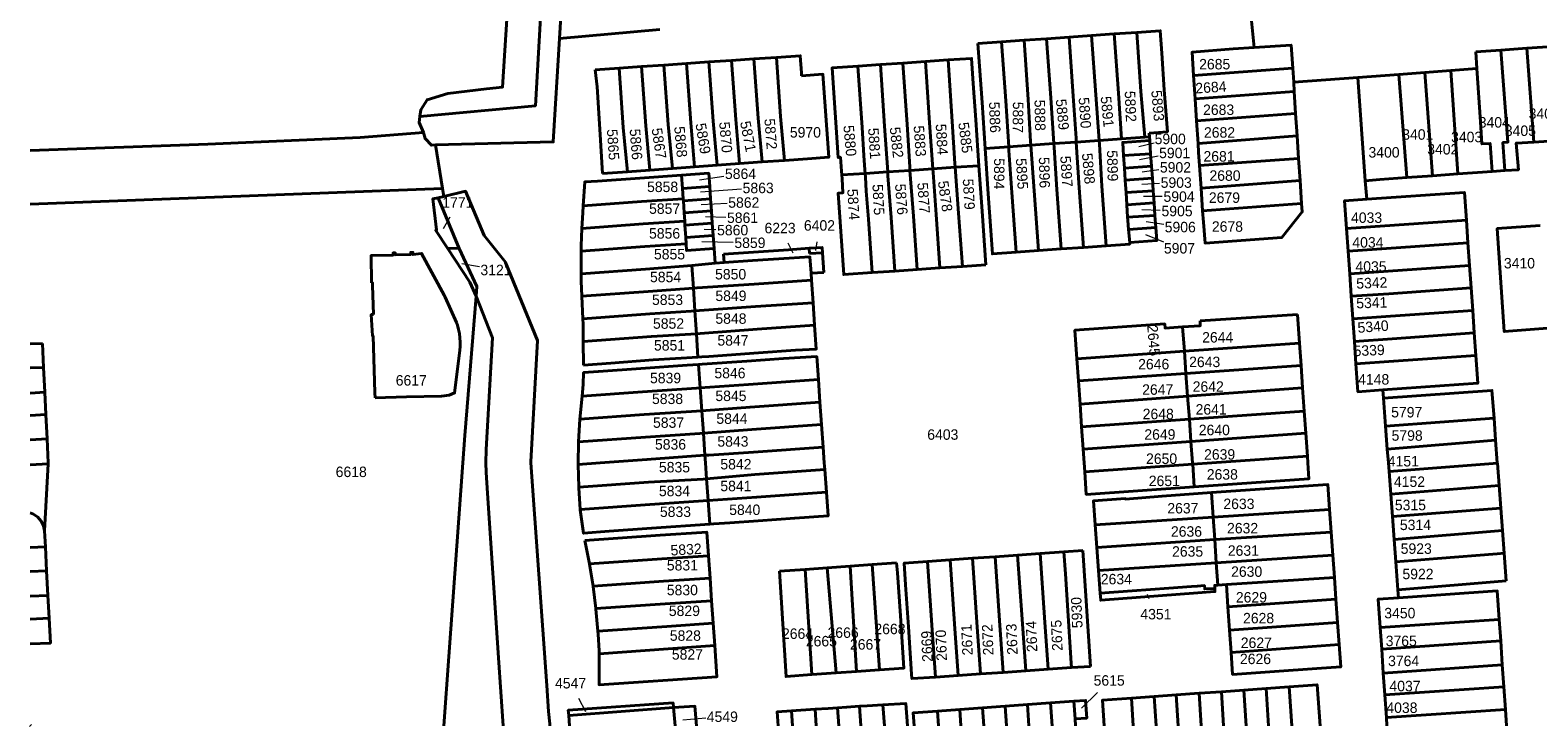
# Model space of a CAD drawing. Extents: x 99476 to 102828, y 406437 to 407931.
# Tile 1 of 48: x 99476 to 99836, y 406437 to 406603. Entities that reach past the tile are written whole.
import ezdxf
from ezdxf.enums import TextEntityAlignment as Align

# ---------------------------------------------------------------- set-up
doc = ezdxf.new("R2010")
doc.units = 0
doc.header["$MEASUREMENT"] = 0
for name, color, linetype, lineweight in [('BK_aanpijling', 10, 'Continuous', 0), ('BK_perceelnr', 10, 'Continuous', 13), ('BK_perceelnummer onder hoek', 10, 'Continuous', 13), ('BK_perceelsgrens', 10, 'Continuous', 40)]:
    doc.layers.add(name, color=color, linetype=linetype, lineweight=lineweight)
doc.styles.add('Style-WORKING', font='WORKING.shx')

msp = doc.modelspace()

# ---------------------------------------------------------------- linework, layer by layer
at = {"layer": 'BK_aanpijling', "linetype": 'Continuous', "lineweight": 0}
for p, q in [((99744.384293, 406576.467698), (99740.785, 406575.545)), ((99745.385167, 406573.351608), (99740.885, 406572.485)), ((99641.549392, 406568.508085), (99635.735, 406567.605)), ((99745.545852, 406570.089783), (99741.555, 406569.515)), ((99645.735113, 406565.437041), (99635.935, 406564.705)), ((99745.702628, 406566.789827), (99741.455, 406566.545)), ((99746.367, 406563.666061), (99741.845, 406563.665)), ((99642.292532, 406562.039703), (99636.125, 406561.715)), ((99745.890298, 406560.35458), (99741.455, 406560.505)), ((99575.975842, 406558.763031), (99574.435, 406555.985)), ((99641.994003, 406558.706591), (99637.155, 406558.815)), ((99746.70021, 406556.993257), (99742.515, 406557.635)), ((99643.755613, 406552.694024), (99636.275, 406552.825)), ((99639.636128, 406555.747988), (99636.815, 406555.815)), ((99663.761686, 406552.822391), (99663.445, 406550.805)), ((99746.753713, 406552.810536), (99742.415, 406554.565)), ((99656.799032, 406552.593306), (99658.045, 406550.185)), ((99583.091131, 406546.842893), (99578.865, 406547.615)), ((99743.25453, 406467.500811), (99742.815, 406468.525)), ((99730.844906, 406445.133312), (99727.065, 406441.315)), ((99606.734399, 406443.774182), (99608.435, 406440.555)), ((99637.174461, 406438.954647), (99631.735, 406438.475))]:
    msp.add_line(p, q, dxfattribs=at)
at = {"layer": 'BK_perceelsgrens', "linetype": 'Continuous', "lineweight": 40}
for p, q in [((99602.191, 406601.464), (99612.96, 406781.804)), ((99767.056, 406612.444), (99768.315, 406599.338)), ((99602.191, 406601.464), (99626.208, 406603.605)), ((99702.261, 406600.273), (99707.918, 406600.67)), ((99707.918, 406600.67), (99713.312, 406601.048)), ((99713.312, 406601.048), (99718.696, 406601.425)), ((99718.696, 406601.425), (99724.081, 406601.803)), ((99724.081, 406601.803), (99729.465, 406602.18)), ((99729.465, 406602.18), (99734.85, 406602.557)), ((99734.85, 406602.557), (99740.234, 406602.934)), ((99643.349, 406596.224), (99637.959, 406595.856)), ((99648.719, 406596.59), (99643.349, 406596.224)), ((99654.099, 406596.957), (99648.719, 406596.59)), ((99689.744, 406595.963), (99695.13, 406596.334)), ((99827.278, 406598.697), (99821.32, 406598.29)), ((99821.32, 406598.29), (99821.6, 406594.29)), ((99827.278, 406598.697), (99833.555, 406599.125)), ((99833.555, 406599.125), (99839.774, 406599.549)), ((99833.555, 406599.125), (99835.178, 406576.709)), ((99616.449, 406594.389), (99610.728, 406593.999)), ((99621.83, 406594.756), (99616.449, 406594.389)), ((99627.2, 406595.122), (99621.83, 406594.756)), ((99632.58, 406595.489), (99627.2, 406595.122)), ((99637.959, 406595.856), (99632.58, 406595.489)), ((99673.582, 406594.848), (99678.968, 406595.219)), ((99678.968, 406595.219), (99684.356, 406595.591)), ((99684.356, 406595.591), (99689.744, 406595.963)), ((99753.85, 406592.651), (99777.563, 406594.393)), ((99753.85, 406592.651), (99754.21, 406587.078)), ((99777.563, 406594.393), (99777.804, 406591.046)), ((99793.122, 406592.17), (99802.918, 406592.899)), ((99802.918, 406592.899), (99809.161, 406593.364)), ((99802.918, 406592.899), (99804.842, 406568.215)), ((99809.161, 406593.364), (99815.325, 406593.823)), ((99809.161, 406593.364), (99810.937, 406568.646)), ((99815.325, 406593.823), (99821.6, 406594.29)), ((99815.325, 406593.823), (99817.025, 406569.076)), ((99754.21, 406587.078), (99777.856, 406588.803)), ((99777.804, 406591.046), (99793.122, 406592.17)), ((99777.804, 406591.046), (99777.856, 406588.803)), ((99777.856, 406588.803), (99778.216, 406583.53)), ((99793.122, 406592.17), (99794.895, 406567.413)), ((99754.21, 406587.078), (99754.551, 406581.799)), ((99754.551, 406581.799), (99778.216, 406583.53)), ((99754.551, 406581.799), (99754.901, 406576.377)), ((99778.216, 406583.53), (99778.58, 406578.195)), ((99743.219, 406578.86), (99743.283, 406577.951)), ((99754.901, 406576.377), (99778.58, 406578.195)), ((99778.58, 406578.195), (99778.948, 406572.803)), ((99572.578, 406576.077), (99574.271, 406565.607)), ((99704.032, 406575.176), (99709.635, 406575.571)), ((99709.635, 406575.571), (99714.923, 406575.944)), ((99714.923, 406575.944), (99720.424, 406576.333)), ((99720.424, 406576.333), (99725.792, 406576.713)), ((99725.792, 406576.713), (99731.286, 406577.102)), ((99731.286, 406577.102), (99736.615, 406577.479)), ((99736.615, 406577.479), (99742.222, 406577.876)), ((99742.222, 406577.876), (99743.283, 406577.951)), ((99743.283, 406577.951), (99743.36, 406577.07)), ((99743.36, 406577.07), (99743.569, 406573.916)), ((99629.203, 406570.397), (99634.521, 406570.78)), ((99634.521, 406570.78), (99639.929, 406571.17)), ((99639.929, 406571.17), (99645.267, 406571.555)), ((99645.267, 406571.555), (99650.685, 406571.945)), ((99650.685, 406571.945), (99655.983, 406572.327)), ((99655.983, 406572.327), (99661.53, 406572.726)), ((99696.833, 406570.675), (99702.525, 406571.059)), ((99743.569, 406573.916), (99737.096, 406573.46)), ((99737.096, 406573.46), (99737.293, 406570.503)), ((99743.779, 406570.96), (99737.293, 406570.503)), ((99743.569, 406573.916), (99743.779, 406570.96)), ((99743.779, 406570.96), (99743.986, 406568.043)), ((99755.252, 406571.13), (99778.948, 406572.803)), ((99755.252, 406571.13), (99755.622, 406565.715)), ((99778.948, 406572.803), (99779.309, 406567.509)), ((99612.478, 406569.192), (99618.457, 406569.623)), ((99618.457, 406569.623), (99623.835, 406570.01)), ((99623.835, 406570.01), (99629.203, 406570.397)), ((99631.43, 406568.83), (99631.642, 406565.618)), ((99669.73, 406568.848), (99675.288, 406569.222)), ((99675.288, 406569.222), (99680.699, 406569.588)), ((99680.699, 406569.588), (99686.028, 406569.947)), ((99686.028, 406569.947), (99691.495, 406570.315)), ((99691.495, 406570.315), (99696.833, 406570.675)), ((99737.293, 406570.503), (99737.487, 406567.587)), ((99743.986, 406568.043), (99737.487, 406567.587)), ((99743.986, 406568.043), (99744.196, 406565.078)), ((99755.622, 406565.715), (99779.309, 406567.509)), ((99779.309, 406567.509), (99779.682, 406562.042)), ((99794.895, 406567.413), (99795.252, 406563.049)), ((99804.842, 406568.215), (99810.937, 406568.646)), ((99810.937, 406568.646), (99817.025, 406569.076)), ((99817.025, 406569.076), (99825.216, 406569.656)), ((99825.216, 406569.656), (99828.307, 406569.874)), ((99573.238, 406563.411), (99574.597, 406563.703)), ((99574.271, 406565.607), (99574.597, 406563.703)), ((99638.133, 406566.09), (99631.642, 406565.618)), ((99631.642, 406565.618), (99631.805, 406563.156)), ((99638.133, 406566.09), (99638.34, 406563.147)), ((99744.196, 406565.078), (99737.684, 406564.619)), ((99737.684, 406564.619), (99737.879, 406561.693)), ((99744.196, 406565.078), (99744.403, 406562.151)), ((99755.622, 406565.715), (99755.996, 406560.261)), ((99573.238, 406563.411), (99578.208, 406551.279)), ((99631.805, 406563.156), (99631.837, 406562.676)), ((99638.34, 406563.147), (99631.837, 406562.676)), ((99631.837, 406562.676), (99632.028, 406559.783)), ((99638.544, 406560.256), (99632.028, 406559.783)), ((99638.34, 406563.147), (99638.544, 406560.256)), ((99638.544, 406560.256), (99638.751, 406557.314)), ((99744.403, 406562.151), (99737.879, 406561.693)), ((99737.879, 406561.693), (99738.076, 406558.726)), ((99744.403, 406562.151), (99744.613, 406559.185)), ((99755.996, 406560.261), (99779.682, 406562.042)), ((99632.028, 406559.783), (99632.161, 406557.781)), ((99632.161, 406557.781), (99632.223, 406556.841)), ((99638.751, 406557.314), (99632.223, 406556.841)), ((99632.223, 406556.841), (99632.417, 406553.899)), ((99638.751, 406557.314), (99638.958, 406554.372)), ((99744.613, 406559.185), (99738.076, 406558.726)), ((99744.613, 406559.185), (99744.82, 406556.269)), ((99790.431, 406556.012), (99819.078, 406557.996)), ((99819.078, 406557.996), (99819.453, 406552.616)), ((99638.958, 406554.372), (99632.417, 406553.899)), ((99632.417, 406553.899), (99632.517, 406552.388)), ((99638.958, 406554.372), (99639.18, 406551.22)), ((99744.82, 406556.269), (99738.316, 406555.81)), ((99738.316, 406555.81), (99738.59, 406552.72)), ((99790.431, 406556.012), (99790.808, 406550.583)), ((99575.455, 406551.325), (99578.208, 406551.279)), ((99607.4, 406545.223), (99607.383, 406550.627)), ((99639.18, 406551.22), (99639.468, 406547.745)), ((99656.962, 406550.957), (99641.469, 406549.903)), ((99641.469, 406549.903), (99641.606, 406547.892)), ((99661.95, 406551.31), (99656.962, 406550.957)), ((99661.997, 406551.315), (99661.95, 406551.31)), ((99662.011, 406550.036), (99661.95, 406551.31)), ((99665.087, 406550.262), (99662.011, 406550.036)), ((99665.423, 406545.529), (99665.087, 406550.262)), ((99716.777, 406550.77), (99711.403, 406550.387)), ((99722.152, 406551.153), (99716.777, 406550.77)), ((99727.527, 406551.536), (99722.152, 406551.153)), ((99732.902, 406551.918), (99727.527, 406551.536)), ((99790.808, 406550.583), (99819.453, 406552.616)), ((99790.808, 406550.583), (99791.182, 406545.199)), ((99819.453, 406552.616), (99819.829, 406547.219)), ((99639.468, 406547.745), (99633.89, 406547.233)), ((99634.246, 406541.794), (99633.89, 406547.233)), ((99639.468, 406547.745), (99641.606, 406547.892)), ((99682.391, 406545.87), (99677.005, 406545.503)), ((99687.776, 406546.238), (99682.391, 406545.87)), ((99693.161, 406546.606), (99687.776, 406546.238)), ((99698.547, 406546.974), (99693.161, 406546.606)), ((99704.184, 406547.359), (99698.547, 406546.974)), ((99791.182, 406545.199), (99819.829, 406547.219)), ((99819.829, 406547.219), (99820.204, 406541.834)), ((99557.53, 406542.41), (99557.74, 406535.48)), ((99662.368, 406545.335), (99665.423, 406545.529)), ((99662.368, 406545.335), (99662.481, 406543.685)), ((99662.481, 406543.685), (99662.847, 406538.304)), ((99791.182, 406545.199), (99791.556, 406539.825)), ((99582.279, 406539.834), (99586.23, 406529.9)), ((99607.798, 406534.433), (99607.563, 406539.831)), ((99634.604, 406536.336), (99634.246, 406541.794)), ((99791.556, 406539.825), (99791.931, 406534.438)), ((99820.204, 406541.834), (99820.579, 406536.46)), ((99634.96, 406530.894), (99634.604, 406536.336)), ((99662.847, 406538.304), (99663.214, 406532.925)), ((99755.4, 406533.96), (99778.68, 406535.44)), ((99778.68, 406535.44), (99779.162, 406528.626)), ((99820.579, 406536.46), (99820.954, 406531.076)), ((99577.629, 406533.55), (99577.834, 406532.899)), ((99751.202, 406532.508), (99751.631, 406526.689)), ((99791.931, 406534.438), (99792.305, 406529.051)), ((99475.642, 406528.441306), (99478.575, 406528.583)), ((99478.575, 406528.583), (99478.853, 406522.836)), ((99607.991, 406523.377), (99607.911, 406529.035)), ((99635.329, 406525.273), (99634.96, 406530.894)), ((99751.631, 406526.689), (99779.162, 406528.626)), ((99779.162, 406528.626), (99779.537, 406523.245)), ((99792.305, 406529.051), (99792.68, 406523.664)), ((99820.954, 406531.076), (99821.329, 406525.692)), ((99725.933, 406524.88), (99751.631, 406526.689)), ((99725.933, 406524.88), (99726.302, 406519.601)), ((99751.631, 406526.689), (99752.024, 406521.362)), ((99478.853, 406522.836), (99479.142, 406516.873)), ((99635.48, 406523.548), (99636.315, 406523.606)), ((99635.48, 406523.548), (99635.876, 406517.919)), ((99726.302, 406519.601), (99752.024, 406521.362)), ((99752.024, 406521.362), (99779.537, 406523.245)), ((99752.024, 406521.362), (99752.424, 406515.938)), ((99779.537, 406523.245), (99779.905, 406517.965)), ((99475.642, 406516.705212), (99479.142, 406516.873)), ((99479.142, 406516.873), (99479.4, 406511.531)), ((99558.097, 406516.782), (99558.137, 406515.589)), ((99635.876, 406517.919), (99636.26, 406512.475)), ((99664.121, 406519.935), (99664.505, 406514.536)), ((99726.302, 406519.601), (99726.69, 406514.04)), ((99752.424, 406515.938), (99779.905, 406517.965)), ((99779.905, 406517.965), (99780.294, 406512.374)), ((99799.109, 406517.431), (99799.257, 406515.458)), ((99565.655, 406515.768), (99558.137, 406515.589)), ((99607.08, 406510.486), (99607.618, 406515.958)), ((99664.505, 406514.536), (99664.886, 406509.165)), ((99726.69, 406514.04), (99752.424, 406515.938)), ((99726.69, 406514.04), (99727.066, 406508.653)), ((99752.424, 406515.938), (99752.829, 406510.454)), ((99799.257, 406515.458), (99799.759, 406508.772)), ((99475.642, 406511.315834), (99479.4, 406511.531)), ((99479.4, 406511.531), (99479.68, 406505.748)), ((99606.74, 406505.047), (99607.08, 406510.486)), ((99636.26, 406512.475), (99636.64, 406507.071)), ((99727.066, 406508.653), (99752.829, 406510.454)), ((99752.829, 406510.454), (99780.294, 406512.374)), ((99752.829, 406510.454), (99753.222, 406505.125)), ((99780.294, 406512.374), (99780.662, 406507.093)), ((99799.759, 406508.772), (99825.68, 406510.677)), ((99825.68, 406510.677), (99826.072, 406505.404)), ((99636.64, 406507.071), (99637.011, 406501.806)), ((99664.886, 406509.165), (99665.269, 406503.768)), ((99727.066, 406508.653), (99727.442, 406503.276)), ((99753.222, 406505.125), (99780.662, 406507.093)), ((99780.662, 406507.093), (99781.046, 406501.587)), ((99799.759, 406508.772), (99800.172, 406503.275)), ((99475.642, 406505.536364), (99479.68, 406505.748)), ((99479.68, 406505.748), (99479.957, 406500)), ((99665.269, 406503.768), (99665.537, 406500)), ((99727.442, 406503.276), (99753.222, 406505.125)), ((99727.442, 406503.276), (99727.671, 406500)), ((99753.222, 406505.125), (99753.6, 406500)), ((99800.172, 406503.275), (99826.072, 406505.404)), ((99800.172, 406503.275), (99800.418, 406500)), ((99826.072, 406505.404), (99826.473, 406500)), ((99479.064, 406483.713), (99479.97, 406499.74)), ((99479.957, 406500), (99479.97, 406499.74)), ((99606.661, 406499.635), (99606.665, 406500)), ((99606.661, 406499.635), (99611.961, 406500)), ((99637.011, 406501.806), (99637.138, 406500)), ((99637.138, 406500), (99637.409, 406496.168)), ((99665.537, 406500), (99665.652, 406498.385)), ((99727.671, 406500), (99727.819, 406497.883)), ((99727.819, 406497.883), (99753.624, 406499.679)), ((99753.6, 406500), (99753.624, 406499.679)), ((99753.624, 406499.679), (99758.237, 406500)), ((99753.624, 406499.679), (99754.022, 406494.283)), ((99758.237, 406500), (99781.046, 406501.587)), ((99781.157, 406500), (99781.046, 406501.587)), ((99800.418, 406500), (99800.573, 406497.934)), ((99800.573, 406497.934), (99826.479, 406499.92)), ((99826.473, 406500), (99826.479, 406499.92)), ((99826.479, 406499.92), (99826.877, 406494.572)), ((99637.409, 406496.168), (99637.774, 406490.984)), ((99665.652, 406498.385), (99666.035, 406492.988)), ((99800.573, 406497.934), (99800.98, 406492.504)), ((99758.128, 406492.893), (99758.527, 406487.028)), ((99800.98, 406492.504), (99826.877, 406494.572)), ((99800.98, 406492.504), (99801.383, 406487.143)), ((99826.877, 406494.572), (99827.28, 406489.146)), ((99637.774, 406490.984), (99638.169, 406485.382)), ((99758.527, 406487.028), (99786.349, 406488.847)), ((99786.349, 406488.847), (99786.73, 406483.47)), ((99801.383, 406487.143), (99827.28, 406489.146)), ((99827.28, 406489.146), (99827.675, 406483.836)), ((99730.321, 406485.183), (99758.527, 406487.028)), ((99730.321, 406485.183), (99730.711, 406479.795)), ((99758.527, 406487.028), (99758.893, 406481.644)), ((99801.383, 406487.143), (99801.792, 406481.694)), ((99479.064, 406483.713), (99479.286, 406479.956)), ((99609.377, 406475.854), (99608.287, 406481.401)), ((99730.711, 406479.795), (99758.893, 406481.644)), ((99758.893, 406481.644), (99786.73, 406483.47)), ((99758.893, 406481.644), (99759.267, 406476.132)), ((99786.73, 406483.47), (99787.121, 406477.963)), ((99801.792, 406481.694), (99827.675, 406483.836)), ((99801.792, 406481.694), (99802.196, 406476.318)), ((99827.675, 406483.836), (99828.079, 406478.414)), ((99475.642, 406479.799295), (99479.286, 406479.956)), ((99479.286, 406479.956), (99479.585, 406474.205)), ((99637.84, 406477.792), (99638.216, 406472.429)), ((99701.004, 406477.186), (99695.602, 406476.807)), ((99706.39, 406477.564), (99701.004, 406477.186)), ((99701.004, 406477.186), (99702.053, 406461.926)), ((99711.772, 406477.942), (99706.39, 406477.564)), ((99706.39, 406477.564), (99707.437, 406462.296)), ((99717.157, 406478.32), (99711.772, 406477.942)), ((99711.772, 406477.942), (99712.822, 406462.665)), ((99722.847, 406478.719), (99717.157, 406478.32)), ((99717.157, 406478.32), (99718.206, 406463.035)), ((99722.847, 406478.719), (99727.324, 406479.033)), ((99727.324, 406479.033), (99729.21, 406451.353)), ((99730.711, 406479.795), (99731.109, 406474.282)), ((99759.267, 406476.132), (99787.121, 406477.963)), ((99787.121, 406477.963), (99787.504, 406472.574)), ((99812.148, 406477.124), (99802.196, 406476.318)), ((99812.148, 406477.124), (99826.448, 406478.282)), ((99826.448, 406478.282), (99828.079, 406478.414)), ((99828.079, 406478.414), (99828.573, 406471.789)), ((99475.642, 406474.039974), (99479.585, 406474.205)), ((99479.585, 406474.205), (99479.891, 406468.321)), ((99660.948, 406474.543), (99654.787, 406474.104)), ((99660.948, 406474.543), (99666.258, 406474.921)), ((99660.948, 406474.543), (99662.536, 406449.391)), ((99666.258, 406474.921), (99671.685, 406475.308)), ((99666.258, 406474.921), (99668.343, 406449.777)), ((99671.685, 406475.308), (99676.997, 406475.686)), ((99671.685, 406475.308), (99673.267, 406450.116)), ((99676.997, 406475.686), (99682.82, 406476.1)), ((99676.997, 406475.686), (99678.732, 406450.492)), ((99695.602, 406476.807), (99690.226, 406476.429)), ((99690.226, 406476.429), (99691.274, 406461.187)), ((99695.602, 406476.807), (99696.648, 406461.555)), ((99731.109, 406474.282), (99759.267, 406476.132)), ((99731.109, 406474.282), (99731.512, 406468.81)), ((99759.267, 406476.132), (99759.634, 406470.741)), ((99802.196, 406476.318), (99802.697, 406469.666)), ((99638.216, 406472.429), (99638.594, 406467.034)), ((99759.634, 406470.741), (99761.692, 406470.884)), ((99761.692, 406470.884), (99787.504, 406472.574)), ((99761.692, 406470.884), (99762.063, 406465.548)), ((99787.504, 406472.574), (99787.872, 406467.393)), ((99802.697, 406469.666), (99828.573, 406471.789)), ((99475.642, 406468.132894), (99479.891, 406468.321)), ((99479.891, 406468.321), (99480.176, 406462.831)), ((99638.594, 406467.034), (99638.97, 406461.664)), ((99762.063, 406465.548), (99787.872, 406467.393)), ((99787.872, 406467.393), (99788.265, 406461.86)), ((99802.697, 406469.666), (99802.841, 406467.757)), ((99475.642, 406462.650171), (99480.176, 406462.831)), ((99712.822, 406462.665), (99713.707, 406450.286)), ((99718.206, 406463.035), (99719.056, 406450.655)), ((99762.063, 406465.548), (99762.445, 406460.035)), ((99638.97, 406461.664), (99639.345, 406456.301)), ((99691.274, 406461.187), (99692.157, 406448.8)), ((99696.648, 406461.555), (99697.53, 406449.17)), ((99702.053, 406461.926), (99702.91, 406449.541)), ((99707.437, 406462.296), (99708.303, 406449.913)), ((99762.445, 406460.035), (99788.265, 406461.86)), ((99762.445, 406460.035), (99762.817, 406454.692)), ((99788.265, 406461.86), (99788.643, 406456.54)), ((99798.463, 406460.633), (99826.918, 406462.589)), ((99798.463, 406460.633), (99798.818, 406455.47)), ((99826.918, 406462.589), (99827.273, 406457.426)), ((99762.817, 406454.692), (99788.643, 406456.54)), ((99798.818, 406455.47), (99827.273, 406457.426)), ((99798.818, 406455.47), (99799.211, 406449.759)), ((99827.273, 406457.426), (99827.666, 406451.714)), ((99662.536, 406449.391), (99668.343, 406449.777)), ((99668.343, 406449.777), (99673.267, 406450.116)), ((99673.267, 406450.116), (99678.732, 406450.492)), ((99692.157, 406448.8), (99697.53, 406449.17)), ((99697.53, 406449.17), (99702.91, 406449.541)), ((99702.91, 406449.541), (99708.303, 406449.913)), ((99708.303, 406449.913), (99713.707, 406450.286)), ((99713.707, 406450.286), (99719.056, 406450.655)), ((99719.056, 406450.655), (99724.651, 406451.04)), ((99724.651, 406451.04), (99729.21, 406451.353)), ((99799.211, 406449.759), (99827.666, 406451.714)), ((99799.211, 406449.759), (99799.573, 406444.502)), ((99827.666, 406451.714), (99828.027, 406446.458)), ((99749.663, 406444.512), (99755.184, 406444.909)), ((99755.184, 406444.909), (99760.521, 406445.293)), ((99755.184, 406444.909), (99755.673059, 406437.124)), ((99760.521, 406445.293), (99765.857, 406445.677)), ((99760.521, 406445.293), (99761.034162, 406437.124)), ((99765.857, 406445.677), (99771.188, 406446.061)), ((99765.857, 406445.677), (99766.394263, 406437.124)), ((99771.188, 406446.061), (99776.715, 406446.459)), ((99771.188, 406446.061), (99771.749372, 406437.124)), ((99776.715, 406446.459), (99777.300984, 406437.124)), ((99799.573, 406444.502), (99828.027, 406446.458)), ((99828.027, 406446.458), (99828.399, 406441.06)), ((99604.422, 406439.602), (99629.44, 406441.473)), ((99629.44, 406441.473), (99629.865215, 406437.124)), ((99663.34, 406441.073), (99657.693, 406440.696)), ((99668.728, 406441.429), (99669.021537, 406437.124)), ((99673.983, 406441.794), (99674.314132, 406437.124)), ((99679.557, 406442.157), (99679.927618, 406437.124)), ((99692.582, 406440.636), (99697.968, 406441.029)), ((99697.968, 406441.029), (99703.374, 406441.424)), ((99697.968, 406441.029), (99698.218479, 406437.124)), ((99703.374, 406441.424), (99708.768, 406441.817)), ((99703.374, 406441.424), (99703.690154, 406437.124)), ((99708.768, 406441.817), (99714.117, 406442.208)), ((99708.768, 406441.817), (99709.077234, 406437.124)), ((99714.117, 406442.208), (99719.668, 406442.613)), ((99714.117, 406442.208), (99714.464991, 406437.124)), ((99719.668, 406442.613), (99725.212, 406443.018)), ((99719.668, 406442.613), (99720.040701, 406437.124)), ((99725.212, 406443.018), (99725.5, 406438.78)), ((99738.965, 406443.741), (99744.43, 406444.135)), ((99738.965, 406443.741), (99739.380795, 406437.124)), ((99744.43, 406444.135), (99749.663, 406444.512)), ((99744.43, 406444.135), (99744.870485, 406437.124)), ((99749.663, 406444.512), (99750.127138, 406437.124)), ((99799.573, 406444.502), (99799.944, 406439.104)), ((99799.944, 406439.104), (99828.399, 406441.06)), ((99604.422, 406439.602), (99604.646412, 406437.124)), ((99692.582, 406440.636), (99692.828091, 406437.124)), ((99475.642, 406437.305339), (99475.770238, 406437.124))]:
    msp.add_line(p, q, dxfattribs=at)
at = {"layer": 'BK_perceelsgrens', "linetype": 'Continuous', "lineweight": 40, "flags": 128}
for points in [[(99568.846, 406582.791), (99596.468, 406585.373), (99606.012, 406754.271)], [(99568.846, 406582.791), (99569.09, 406584.42), (99570.548, 406586.816), (99575.552, 406588.304), (99584.758, 406589.431), (99588.611, 406589.872), (99595.572, 406700), (99598.725, 406753.859)], [(99740.234, 406602.934), (99745.867, 406603.329), (99746.23, 406597.96), (99746.84, 406589.19), (99747.593, 406579.17), (99743.219, 406578.86)], [(99572.578, 406576.077), (99600.715, 406576.739), (99602.191, 406601.464)], [(99704.032, 406575.176), (99703.302, 406586.135), (99702.68, 406594.86), (99702.261, 406600.273)], [(99707.918, 406600.67), (99708.924, 406586.53), (99709.635, 406575.571)], [(99713.312, 406601.048), (99714.319, 406586.908), (99714.854, 406576.855), (99714.923, 406575.944)], [(99718.696, 406601.425), (99719.703, 406587.286), (99720.424, 406576.333)], [(99724.081, 406601.803), (99725.087, 406587.664), (99725.733, 406577.624), (99725.792, 406576.713)], [(99729.465, 406602.18), (99730.472, 406588.041), (99731.286, 406577.102)], [(99734.85, 406602.557), (99735.856, 406588.419), (99736.615, 406577.479)], [(99740.234, 406602.934), (99741.241, 406588.797), (99742.222, 406577.876)], [(99768.315, 406599.338), (99777.166, 406599.894), (99777.563, 406594.393)], [(99643.349, 406596.224), (99644.353, 406582.08), (99645.267, 406571.555)], [(99648.719, 406596.59), (99649.722, 406582.46), (99650.685, 406571.945)], [(99660.119, 406592.553), (99660.076, 406593.235), (99659.788, 406597.345), (99654.099, 406596.957)], [(99654.099, 406596.957), (99655.101, 406582.841), (99655.983, 406572.327)], [(99695.13, 406596.334), (99700.756, 406596.722), (99701.16, 406590.736), (99701.753, 406582.035), (99702.525, 406571.059)], [(99695.13, 406596.334), (99696.12, 406581.635), (99696.765, 406571.565), (99696.833, 406570.675)], [(99768.315, 406599.338), (99763.31, 406599.02), (99753.493, 406598.174), (99753.85, 406592.651)], [(99827.278, 406598.697), (99829.003, 406576.688), (99827.827, 406576.602), (99828.307, 406569.874)], [(99610.728, 406593.999), (99611.19, 406589.882), (99611.83, 406579.778), (99612.478, 406569.192)], [(99616.449, 406594.389), (99617.458, 406580.176), (99618.457, 406569.623)], [(99621.83, 406594.756), (99622.837, 406580.557), (99623.835, 406570.01)], [(99627.2, 406595.122), (99628.206, 406580.937), (99629.203, 406570.397)], [(99632.58, 406595.489), (99633.585, 406581.318), (99634.521, 406570.78)], [(99637.959, 406595.856), (99638.964, 406581.699), (99639.929, 406571.17)], [(99660.119, 406592.553), (99665.22, 406592.916), (99666.59, 406573.096), (99661.53, 406572.726)], [(99669.73, 406568.848), (99669.68, 406569.74), (99669.41, 406573.08), (99668.884, 406572.994), (99667.412, 406594.423), (99673.582, 406594.848)], [(99673.582, 406594.848), (99674.57, 406580.18), (99674.986, 406573.515), (99675.223, 406570.082), (99675.288, 406569.222)], [(99678.968, 406595.219), (99679.959, 406580.544), (99680.699, 406569.588)], [(99684.356, 406595.591), (99685.345, 406580.907), (99685.959, 406570.821), (99686.028, 406569.947)], [(99689.744, 406595.963), (99690.733, 406581.271), (99691.495, 406570.315)], [(99821.6, 406594.29), (99822.472, 406581.558), (99822.777, 406576.251), (99824.736, 406576.382), (99825.216, 406569.656)], [(99569.707, 406579.01), (99568.633, 406581.37), (99568.846, 406582.791)], [(99475.642, 406574.675307), (99518.094, 406576.186), (99554.553, 406577.796), (99569.707, 406579.01)], [(99569.707, 406579.01), (99570.096, 406577.558), (99571.577, 406575.939), (99572.578, 406576.077)], [(99711.403, 406550.387), (99705.722, 406549.983), (99705.37, 406555.56), (99704.758, 406564.291), (99704.032, 406575.176)], [(99709.635, 406575.571), (99709.694, 406574.675), (99710.375, 406564.673), (99711.403, 406550.387)], [(99714.923, 406575.944), (99715.751, 406565.038), (99716.777, 406550.77)], [(99720.424, 406576.333), (99720.483, 406575.443), (99721.126, 406565.404), (99722.152, 406551.153)], [(99725.792, 406576.713), (99726.5, 406565.769), (99727.527, 406551.536)], [(99731.286, 406577.102), (99731.352, 406576.216), (99731.875, 406566.135), (99732.902, 406551.918)], [(99743.36, 406577.07), (99736.887, 406576.61), (99737.007, 406574.911), (99737.096, 406573.46)], [(99754.901, 406576.377), (99755.04, 406574.22), (99755.252, 406571.13)], [(99828.307, 406569.874), (99831.5, 406570.1), (99831.002, 406576.467), (99835.178, 406576.709)], [(99835.178, 406576.709), (99837.61, 406576.85), (99841.374, 406577.086)], [(99702.525, 406571.059), (99703.293, 406560.153), (99704.184, 406547.359)], [(99607.894, 406561.465), (99608.25, 406567.187), (99611.304, 406567.37), (99621.432, 406568.111), (99631.43, 406568.83)], [(99631.43, 406568.83), (99637.91, 406569.25), (99638.133, 406566.09)], [(99677.005, 406545.503), (99670.182, 406545.037), (99668.848, 406564.461), (99670, 406564.59), (99669.78, 406567.95), (99669.73, 406568.848)], [(99675.288, 406569.222), (99675.359, 406568.287), (99675.587, 406564.959), (99676.122, 406558.273), (99677.005, 406545.503)], [(99680.699, 406569.588), (99680.762, 406568.659), (99681.507, 406558.64), (99682.391, 406545.87)], [(99686.028, 406569.947), (99686.892, 406559.007), (99687.776, 406546.238)], [(99691.495, 406570.315), (99691.559, 406569.402), (99692.278, 406559.374), (99693.161, 406546.606)], [(99696.833, 406570.675), (99697.663, 406559.74), (99698.547, 406546.974)], [(99737.487, 406567.587), (99737.558, 406566.522), (99737.684, 406564.619)], [(99794.895, 406567.413), (99798.41, 406567.76), (99804.842, 406568.215)], [(99475.642, 406561.89635), (99574.271, 406565.607)], [(99574.597, 406563.703), (99579.738, 406564.938), (99584.183, 406554.375), (99589.299, 406547.974), (99589.274, 406547.949), (99596.977, 406529.259), (99595.363, 406500.263), (99595.382, 406500)], [(99795.252, 406563.049), (99818.613, 406564.659), (99819.078, 406557.996)], [(99573.238, 406563.411), (99571.964, 406563.137), (99572.82, 406555.701), (99572.644, 406555.603), (99575.455, 406551.325)], [(99607.595, 406556.048), (99607.789, 406559.784), (99607.894, 406561.465)], [(99607.894, 406561.465), (99621.843, 406562.486), (99631.805, 406563.156)], [(99755.996, 406560.261), (99756.178, 406557.594), (99756.59, 406552.55), (99774.92, 406553.87), (99779.82, 406560), (99779.682, 406562.042)], [(99795.252, 406563.049), (99789.967, 406562.685), (99790.431, 406556.012)], [(99607.595, 406556.048), (99622.236, 406557.119), (99632.161, 406557.781)], [(99738.076, 406558.726), (99738.13, 406557.92), (99738.316, 406555.81)], [(99836.734, 406556.753), (99826.464, 406556.027), (99828.14, 406531.39), (99838.471, 406532.18)], [(99607.383, 406550.627), (99607.379, 406551.898), (99607.595, 406556.048)], [(99744.82, 406556.269), (99745.04, 406553.17), (99738.59, 406552.72)], [(99557.295, 406543.026), (99557.182, 406549.569), (99562.421, 406549.675), (99562.411, 406550.206), (99562.925, 406550.209), (99562.93, 406549.712), (99566.64, 406549.858), (99566.644, 406550.328), (99567.164, 406550.331), (99567.172, 406549.808), (99569.259, 406550.076), (99574.608, 406540.085)], [(99575.455, 406551.325), (99580.763, 406543.246), (99582.279, 406539.834)], [(99578.208, 406551.279), (99582.469, 406542.204), (99582.279, 406539.834)], [(99607.383, 406550.627), (99622.629, 406551.743), (99632.517, 406552.388)], [(99632.517, 406552.388), (99632.625, 406550.76), (99639.18, 406551.22)], [(99641.606, 406547.892), (99648.36, 406548.36), (99657.1, 406548.96), (99662.101, 406549.258), (99662.368, 406545.335)], [(99661.997, 406551.315), (99665.019, 406551.501), (99665.087, 406550.262)], [(99738.59, 406552.72), (99738.562, 406552.321), (99732.902, 406551.918)], [(99607.4, 406545.223), (99622.757, 406546.347), (99633.89, 406547.233)], [(99557.53, 406542.41), (99557.511, 406543.04), (99557.295, 406543.026)], [(99607.563, 406539.831), (99607.405, 406543.481), (99607.4, 406545.223)], [(99634.246, 406541.794), (99635.138, 406541.861), (99648.751, 406542.736), (99662.481, 406543.685)], [(99574.608, 406540.085), (99574.855, 406539.624), (99577.629, 406533.55)], [(99579.134, 406500), (99579.61, 406506.541), (99582.279, 406539.834)], [(99607.563, 406539.831), (99623.415, 406540.989), (99634.246, 406541.794)], [(99791.556, 406539.825), (99800.543, 406540.46), (99820.204, 406541.834)], [(99557.74, 406535.48), (99557.195, 406535.462), (99557.499, 406530.402), (99557.645, 406530.348), (99558.097, 406516.782)], [(99607.798, 406534.433), (99623.808, 406535.603), (99633.677, 406536.271), (99634.604, 406536.336)], [(99634.604, 406536.336), (99649.099, 406537.355), (99662.847, 406538.304)], [(99791.931, 406534.438), (99800.917, 406535.063), (99820.579, 406536.46)], [(99577.834, 406532.899), (99578.086, 406531.913), (99578.275, 406530.914), (99578.402, 406529.904), (99578.465, 406528.889), (99578.464, 406527.871), (99578.4, 406526.856)], [(99607.911, 406529.035), (99607.853, 406533.158), (99607.798, 406534.433)], [(99634.96, 406530.894), (99635.869, 406530.95), (99649.449, 406531.971), (99663.214, 406532.925)], [(99663.214, 406532.925), (99663.603, 406527.221), (99658.62, 406526.96), (99649.84, 406526.35), (99637.921, 406525.446), (99636.246, 406525.33), (99635.329, 406525.273)], [(99751.202, 406532.508), (99747.021, 406532.215), (99746.95, 406533.229), (99725.455, 406531.728), (99725.933, 406524.88)], [(99751.202, 406532.508), (99755.455, 406532.806), (99755.4, 406533.96)], [(99586.23, 406529.9), (99584.681, 406503.173), (99584.616, 406500)], [(99607.911, 406529.035), (99624.202, 406530.227), (99634.96, 406530.894)], [(99792.305, 406529.051), (99801.292, 406529.68), (99820.954, 406531.076)], [(99578.4, 406526.856), (99577.135, 406516.744), (99575.822, 406516.191), (99573.965, 406515.966), (99565.655, 406515.768)], [(99635.329, 406525.273), (99624.613, 406524.602), (99614.496, 406523.867), (99607.991, 406523.377)], [(99636.315, 406523.606), (99647.01, 406524.35), (99655.79, 406524.97), (99663.731, 406525.426), (99664.121, 406519.935)], [(99792.68, 406523.664), (99801.667, 406524.282), (99821.329, 406525.692)], [(99799.109, 406517.431), (99821.793, 406519.034), (99821.329, 406525.692)], [(99475.642, 406522.709428), (99478.853, 406522.836)], [(99607.618, 406515.958), (99607.891, 406518.737), (99607.988, 406521.572), (99611.506, 406521.871), (99621.693, 406522.589), (99632.75, 406523.358), (99635.48, 406523.548)], [(99792.68, 406523.664), (99793.142, 406517.01), (99799.109, 406517.431)], [(99607.618, 406515.958), (99622.067, 406516.949), (99634.943, 406517.853), (99635.876, 406517.919)], [(99635.876, 406517.919), (99647.413, 406518.736), (99664.121, 406519.935)], [(99799.257, 406515.458), (99825.186, 406517.326), (99825.68, 406510.677)], [(99636.26, 406512.475), (99637.173, 406512.537), (99647.8, 406513.342), (99664.505, 406514.536)], [(99607.08, 406510.486), (99622.426, 406511.54), (99636.26, 406512.475)], [(99606.74, 406505.047), (99622.784, 406506.15), (99635.763, 406507.003), (99636.64, 406507.071)], [(99636.64, 406507.071), (99648.185, 406507.967), (99664.886, 406509.165)], [(99606.665, 406500), (99606.724, 406504.785), (99606.74, 406505.047)], [(99637.011, 406501.806), (99637.945, 406501.876), (99648.572, 406502.573), (99665.269, 406503.768)], [(99475.642, 406499.543045), (99479.97, 406499.74)], [(99574.560843, 406437.124), (99575.762, 406453.685), (99579.134, 406500)], [(99584.616, 406500), (99584.66, 406497.711), (99584.993, 406492.751), (99587.636, 406453.402), (99588.729436, 406437.124)], [(99595.382, 406500), (99599.206, 406446.738), (99599.624, 406440.542), (99599.872, 406437.609)], [(99606.816, 406494.197), (99606.66, 406499.579), (99606.661, 406499.635)], [(99611.961, 406500), (99623.141, 406500.77), (99637.011, 406501.806)], [(99754.022, 406494.283), (99781.422, 406496.195), (99781.157, 406500)], [(99606.816, 406494.197), (99623.499, 406495.38), (99636.544, 406496.092), (99637.409, 406496.168)], [(99637.409, 406496.168), (99648.959, 406497.188), (99665.652, 406498.385)], [(99727.819, 406497.883), (99728.196, 406492.479), (99754.022, 406494.283)], [(99607.178, 406488.827), (99606.821, 406494.027), (99606.816, 406494.197)], [(99637.774, 406490.984), (99649.346, 406491.794), (99666.035, 406492.988)], [(99666.035, 406492.988), (99666.439, 406487.306), (99658.49, 406486.79), (99649.75, 406486.16), (99642.94, 406485.7), (99639.1, 406485.45), (99638.169, 406485.382)], [(99758.128, 406492.893), (99746.293, 406492.065), (99737.555, 406491.33), (99737.545, 406491.449), (99729.91, 406490.89), (99730.321, 406485.183)], [(99758.128, 406492.893), (99785.921, 406494.867), (99786.349, 406488.847)], [(99479.064, 406483.713), (99478.839, 406484.948), (99478.299, 406486.085), (99477.511, 406487.014), (99476.472, 406487.736), (99475.642, 406488.034315)], [(99607.178, 406488.827), (99623.856, 406490.01), (99637.774, 406490.984)], [(99638.169, 406485.382), (99624.23, 406484.37), (99614.08, 406483.64), (99607.997, 406483.175), (99607.184, 406488.74), (99607.178, 406488.827)], [(99608.287, 406481.401), (99616.19, 406481.97), (99626.33, 406482.7), (99636.227, 406483.366), (99637.444, 406483.448), (99637.84, 406477.792)], [(99609.377, 406475.854), (99626.723, 406477.067), (99637.84, 406477.792)], [(99724.651, 406451.04), (99724.581, 406452.078), (99723.82, 406463.42), (99723.18, 406473.48), (99722.847, 406478.719)], [(99610.24, 406470.515), (99609.385, 406475.811), (99609.377, 406475.854)], [(99654.787, 406474.104), (99656.394, 406448.894), (99662.536, 406449.391)], [(99682.82, 406476.1), (99683.054, 406473.679), (99683.766, 406463.451), (99684.567, 406450.945), (99678.732, 406450.492)], [(99690.226, 406476.429), (99684.656, 406476.038), (99684.99, 406470.87), (99685.64, 406460.8), (99686.41, 406449.477), (99686.483, 406448.409), (99692.157, 406448.8)], [(99610.24, 406470.515), (99627.098, 406471.694), (99638.216, 406472.429)], [(99610.902, 406465.152), (99610.257, 406470.409), (99610.24, 406470.515)], [(99731.512, 406468.81), (99739.16, 406469.41), (99747.89, 406470.03), (99753.37, 406470.43), (99754.73, 406470.52), (99756.433, 406470.66), (99756.508, 406469.847), (99758.942, 406469.987)], [(99731.512, 406468.81), (99731.638, 406467.163), (99754.86, 406468.93), (99758.95, 406469.22), (99758.942, 406469.987)], [(99759.634, 406470.741), (99758.893, 406470.69), (99758.942, 406469.987)], [(99610.902, 406465.152), (99627.474, 406466.31), (99638.594, 406467.034)], [(99802.841, 406467.757), (99797.996, 406467.425), (99798.463, 406460.633)], [(99802.841, 406467.757), (99826.451, 406469.382), (99826.918, 406462.589)], [(99475.642, 406456.714224), (99480.483, 406456.927), (99480.176, 406462.831)], [(99611.385, 406459.755), (99610.916, 406465.041), (99610.902, 406465.152)], [(99611.385, 406459.755), (99627.852, 406460.906), (99638.97, 406461.664)], [(99611.671, 406454.375), (99611.67, 406455.07), (99611.446, 406459.064), (99611.385, 406459.755)], [(99639.345, 406456.301), (99639.865, 406448.872), (99611.686, 406446.952), (99611.671, 406454.375)], [(99611.671, 406454.375), (99628.227, 406455.533), (99639.345, 406456.301)], [(99762.817, 406454.692), (99763.183, 406449.415), (99773.19, 406450.11), (99783.299, 406450.827), (99783.3, 406450.81), (99789.021, 406451.216), (99788.643, 406456.54)], [(99776.715, 406446.459), (99783.386, 406446.939), (99784.09235, 406437.124)], [(99629.44, 406441.473), (99629.367, 406442.59), (99604.298, 406440.846), (99604.422, 406439.602)], [(99629.44, 406441.473), (99634.597, 406441.802), (99634.952667, 406437.124)], [(99663.34, 406441.073), (99666.45, 406441.28), (99668.728, 406441.429)], [(99663.34, 406441.073), (99663.609154, 406437.124)], [(99668.728, 406441.429), (99670.86, 406441.57), (99673.983, 406441.794)], [(99673.983, 406441.794), (99675.75, 406441.92), (99679.557, 406442.157)], [(99679.557, 406442.157), (99685.009, 406442.497), (99685.431729, 406437.124)], [(99725.212, 406443.018), (99728.005, 406443.222), (99728.293, 406438.983), (99725.5, 406438.78)], [(99732.479647, 406437.124), (99732.043, 406443.243), (99738.965, 406443.741)], [(99828.669396, 406437.124), (99828.399, 406441.06)], [(99599.872, 406437.609), (99599.931325, 406437.124)], [(99657.693, 406440.696), (99654.256, 406440.466), (99654.486417, 406437.124)], [(99657.693, 406440.696), (99657.936366, 406437.124)], [(99692.582, 406440.636), (99686.781, 406440.212), (99687.060723, 406437.124)], [(99725.5, 406438.78), (99725.612723, 406437.124)], [(99799.944, 406439.104), (99800.080269, 406437.124)]]:
    msp.add_lwpolyline(points, dxfattribs=at)

# ---------------------------------------------------------------- texts
at = {"layer": 'BK_perceelnr', "linetype": 'Continuous', "lineweight": 13, "style": 'Style-WORKING'}
for s, p in [('2685', (99758.894695, 406595.333)), ('2683', (99759.830695, 406584.441)), ('3404', (99825.745695, 406581.423)), ('3406', (99837.686695, 406583.515)), ('5970', (99661.024471, 406579.033)), ('5900', (99748.248624, 406577.461)), ('2682', (99760.044695, 406579.008)), ('3401', (99807.453695, 406578.516)), ('3403', (99819.133695, 406577.918)), ('3405', (99831.987695, 406579.422)), ('5901', (99749.312542, 406574.108)), ('2681', (99759.922695, 406573.295)), ('3400', (99799.382777, 406574.254)), ('3402', (99813.437695, 406574.993)), ('5902', (99749.504542, 406570.66)), ('5858', (99626.872, 406566.005)), ('5864', (99645.501695, 406569.122)), ('5903', (99749.695542, 406567.02)), ('2680', (99761.353777, 406568.699)), ('5863', (99649.723695, 406565.735)), ('5904', (99750.366542, 406563.667)), ('2679', (99761.22239, 406563.42)), ('1771', (99577.915237, 406562.261)), ('5857', (99627.355918, 406560.794)), ('5862', (99646.286695, 406562.25)), ('5905', (99749.887542, 406560.219)), ('5860', (99643.624777, 406555.653)), ('5861', (99645.992695, 406558.617)), ('6223', (99654.960695, 406556.146)), ('6402', (99664.38139, 406556.774)), ('5906', (99750.653542, 406556.387)), ('2678', (99761.94039, 406556.513)), ('4033', (99795.212695, 406558.634)), ('5856', (99627.346, 406554.872)), ('5859', (99647.755, 406552.624)), ('4034', (99795.526695, 406552.719)), ('5855', (99628.53, 406549.898)), ('5907', (99750.47146, 406551.311)), ('3121', (99587.025847, 406546.124)), ('5854', (99627.582, 406544.45)), ('5850', (99643.141082, 406545.111)), ('4035', (99796.272695, 406546.954)), ('3410', (99831.766777, 406547.746)), ('5853', (99628.056, 406539.003)), ('5849', (99643.214847, 406539.95)), ('5848', (99643.214847, 406534.502)), ('5852', (99628.293, 406533.318)), ('2644', (99759.609542, 406530.022)), ('5851', (99628.53, 406528.107)), ('5847', (99643.698766, 406529.291)), ('2646', (99744.305542, 406523.603)), ('2643', (99756.496542, 406524.145)), ('6617', (99566.778155, 406519.735)), ('5839', (99627.582, 406520.291)), ('5846', (99642.977847, 406521.475)), ('4148', (99796.912542, 406519.97)), ('5845', (99643.214847, 406516.027)), ('2647', (99745.26446, 406517.532)), ('2642', (99757.343542, 406518.253)), ('5838', (99628.056, 406515.316)), ('2641', (99758.039542, 406512.793)), ('5797', (99804.809308, 406512.12)), ('5837', (99628.302918, 406509.632)), ('5844', (99643.451847, 406510.579)), ('2648', (99745.390542, 406511.695)), ('5843', (99643.688847, 406505.131)), ('6403', (99693.87939, 406506.776)), ('2649', (99745.783542, 406506.794)), ('2640', (99758.803624, 406507.867)), ('5798', (99804.91139, 406506.542)), ('5836', (99628.767, 406504.421)), ('2650', (99746.190777, 406501.006)), ('2639', (99760.068695, 406502.024)), ('6618', (99552.419237, 406497.859)), ('5835', (99629.714, 406498.973)), ('5842', (99644.399847, 406499.684)), ('4151', (99804.000695, 406500.394)), ('5841', (99644.399847, 406494.473)), ('2651', (99746.846695, 406495.699)), ('2638', (99760.715695, 406497.25)), ('4152', (99805.469695, 406495.498)), ('5834', (99629.714, 406493.288)), ('2633', (99764.683695, 406490.205)), ('5833', (99629.951, 406488.314)), ('5840', (99646.520929, 406488.788)), ('2637', (99751.282613, 406489.16)), ('5315', (99805.692847, 406489.92)), ('2636', (99752.147695, 406483.598)), ('2632', (99765.557695, 406484.39)), ('5314', (99806.889847, 406485.179)), ('5923', (99807.085695, 406479.496)), ('2635', (99752.413695, 406478.825)), ('2631', (99765.746695, 406479.034)), ('5831', (99631.609, 406475.524)), ('2634', (99735.380695, 406472.206)), ('2630', (99766.535777, 406474.006)), ('5922', (99807.499695, 406473.433)), ('5830', (99631.599082, 406469.602)), ('2629', (99767.672695, 406467.859)), ('5829', (99632.083, 406464.628)), ('4351', (99744.831847, 406463.825)), ('2628', (99769.385695, 406462.878)), ('3450', (99803.163929, 406464.083)), ('5828', (99632.32, 406458.707)), ('2664', (99659.13939, 406459.169)), ('2666', (99670.03439, 406459.411)), ('2668', (99681.23539, 406460.287)), ('5827', (99632.802918, 406454.207)), ('2665', (99664.84639, 406457.371)), ('2667', (99675.394308, 406456.601)), ('2627', (99768.846613, 406456.992)), ('3765', (99803.50139, 406457.431)), ('2626', (99768.648695, 406453.135)), ('3764', (99804.07239, 406452.657)), ('4547', (99604.875613, 406447.311)), ('5615', (99733.658542, 406447.976)), ('4037', (99804.396613, 406446.641)), ('4038', (99803.661695, 406441.466)), ('4549', (99641.158695, 406439.306))]:
    msp.add_text(s, height=2.5, dxfattribs=at).set_placement(p, align=Align.MIDDLE_CENTER)
at = {"layer": 'BK_perceelnummer onder hoek', "linetype": 'Continuous', "lineweight": 13, "style": 'Style-WORKING'}
for s, rotation, p in [('5892', 272.519389, (99738.775987, 406585.220305)), ('5893', 275.137654, (99745.289973, 406585.411304)), ('2684', 3.794965, (99757.984695, 406589.80398)), ('5886', 272.053551, (99706.304, 406582.634)), ('5887', 269.486406, (99711.858911, 406582.624082)), ('5888', 271.256535, (99717.128, 406583.113)), ('5889', 275.574955, (99722.492, 406583.304)), ('5890', 274.244862, (99727.855243, 406583.697195)), ('5891', 275.739098, (99733.219969, 406583.975304)), ('5871', 281.265135, (99647.32394, 406578.064299)), ('5872', 274.56483, (99652.739976, 406578.642304)), ('5865', 273.931476, (99615.040979, 406576.114304)), ('5866', 274.592212, (99620.529976, 406576.186304)), ('5867', 278.646412, (99626.020445, 406576.393496)), ('5868', 275.178992, (99631.218972, 406576.764304)), ('5869', 279.593928, (99636.562949, 406577.558301)), ('5870', 275.215154, (99641.978071, 406577.857181)), ('5880', 275.39685, (99671.685067, 406577.034874)), ('5881', 273.894006, (99677.502, 406576.369)), ('5882', 276.536042, (99682.826, 406576.615)), ('5883', 274.219561, (99688.396, 406576.943)), ('5884', 273.540734, (99693.638, 406577.352)), ('5885', 277.465974, (99699.29, 406577.762)), ('5899', 271.370724, (99734.465993, 406571.043305)), ('5894', 269.601724, (99707.357002, 406569.127305)), ('5895', 273.615688, (99712.816981, 406569.127305)), ('5896', 271.595887, (99718.181992, 406569.415305)), ('5897', 273.996207, (99723.45067, 406569.69241)), ('5898', 275.240781, (99728.717972, 406570.373304)), ('5878', 278.178467, (99694.456957, 406563.755302)), ('5879', 273.466511, (99700.108982, 406564.247305)), ('5874', 273.722706, (99672.50498, 406561.789305)), ('5875', 273.129358, (99678.484983, 406562.936305)), ('5876', 274.411876, (99683.972977, 406563.018304)), ('5877', 274.150371, (99689.297696, 406563.336412)), ('5342', 2.309063, (99796.457848, 406543.029994)), ('5341', 1.84761, (99796.457847, 406538.287995)), ('2645', 274.603348, (99744.288963, 406529.256456)), ('5340', 4.191894, (99796.763956, 406532.596264)), ('5339', 2.474559, (99795.825, 406526.907)), ('5832', 3.336079, (99632.485, 406479.292)), ('5930', 92.426825, (99725.902433, 406464.208786)), ('2669', 92.235637, (99690.079024, 406456.13039)), ('2670', 92.010561, (99693.485369, 406456.382478)), ('2671', 92.354869, (99699.641025, 406457.70239)), ('2672', 92.240117, (99704.619024, 406457.70239)), ('2673', 92.472078, (99710.383026, 406457.83339)), ('2674', 92.253666, (99715.099024, 406458.48839)), ('2675', 92.521908, (99721.124027, 406458.75039))]:
    msp.add_text(s, height=2.5, rotation=rotation, dxfattribs=at).set_placement(p, align=Align.MIDDLE_CENTER)

doc.saveas('drawing.dxf')
